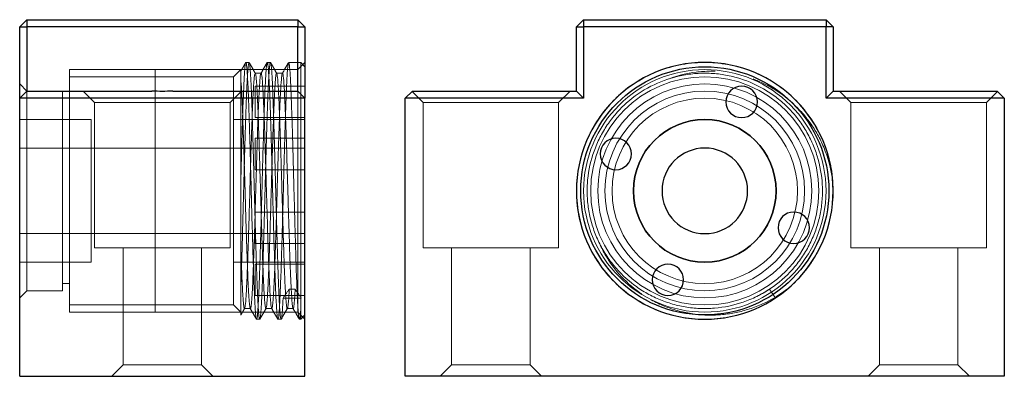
# Model space of a CAD drawing. Header units: millimetres. Extents: x 7091 to 7215, y 7622 to 7745.
# Tile 3 of 4: x 7146 to 7215, y 7672 to 7697. Entities that reach past the tile are written whole.
import ezdxf
from ezdxf.lldxf.tags import DXFTag

# ---------------------------------------------------------------- set-up
doc = ezdxf.new("R2010")
doc.units = ezdxf.units.MM
doc.layers.add('1', color=7, linetype='CONTINUOUS', true_color=0xffffff)
tags = doc.linetypes.add('DASHED', pattern=[25.72, 12.86, -12.86]).pattern_tags.tags
tags[6:7] = [DXFTag(74, 4), DXFTag(75, 0), DXFTag(340, '0'), DXFTag(46, 0.0), DXFTag(50, 0.0), DXFTag(44, 0.0), DXFTag(45, 0.0)]
tags[4:5] = [DXFTag(74, 4), DXFTag(75, 0), DXFTag(340, '0'), DXFTag(46, 0.0), DXFTag(50, 0.0), DXFTag(44, 0.0), DXFTag(45, 0.0)]

msp = doc.modelspace()

# ---------------------------------------------------------------- linework, layer by layer
at = {"layer": '1', "color": 7, "linetype": 'Continuous'}
for p, q in [((7146.315, 7696.315), (7146.815, 7696.815)), ((7146.815, 7696.815), (7146.815, 7696.315)), ((7146.815, 7696.815), (7165.815, 7696.815)), ((7165.815, 7696.815), (7165.815, 7696.315)), ((7165.815, 7696.815), (7166.315, 7696.315)), ((7185.849, 7696.815), (7185.349, 7696.315)), ((7185.849, 7696.815), (7185.849, 7696.315)), ((7185.849, 7696.815), (7202.849, 7696.815)), ((7203.349, 7696.315), (7202.849, 7696.815)), ((7202.849, 7696.815), (7202.849, 7696.315)), ((7146.315, 7696.315), (7146.815, 7696.315)), ((7146.315, 7691.315), (7146.315, 7696.315)), ((7146.815, 7696.315), (7146.815, 7691.815)), ((7165.815, 7696.315), (7146.815, 7696.315)), ((7165.815, 7691.815), (7165.815, 7696.315)), ((7165.815, 7696.315), (7166.315, 7696.315)), ((7166.315, 7696.315), (7166.315, 7691.315)), ((7185.349, 7691.815), (7185.349, 7696.315)), ((7185.349, 7696.315), (7185.849, 7696.315)), ((7202.849, 7696.315), (7185.849, 7696.315)), ((7185.849, 7696.315), (7185.849, 7691.315)), ((7202.849, 7691.315), (7202.849, 7696.315)), ((7203.349, 7696.315), (7202.849, 7696.315)), ((7203.349, 7696.315), (7203.349, 7691.815)), ((7146.815, 7691.815), (7146.315, 7691.315)), ((7146.815, 7691.815), (7155.572, 7691.815)), ((7157.058, 7691.815), (7165.815, 7691.815)), ((7165.815, 7691.815), (7166.315, 7691.315)), ((7173.849, 7691.815), (7173.349, 7691.315)), ((7173.849, 7691.815), (7185.349, 7691.815)), ((7185.349, 7691.815), (7185.849, 7691.315)), ((7202.849, 7691.315), (7203.349, 7691.815)), ((7203.349, 7691.815), (7214.849, 7691.815)), ((7215.349, 7691.315), (7214.849, 7691.815)), ((7146.315, 7671.815), (7146.315, 7691.315)), ((7166.315, 7691.315), (7146.315, 7691.315)), ((7166.315, 7671.815), (7166.315, 7691.315)), ((7173.349, 7671.815), (7173.349, 7691.315)), ((7185.849, 7691.315), (7173.349, 7691.315)), ((7215.349, 7691.315), (7202.849, 7691.315)), ((7215.349, 7691.315), (7215.349, 7671.815)), ((7146.315, 7671.815), (7166.315, 7671.815)), ((7215.349, 7671.815), (7173.349, 7671.815))]:
    msp.add_line(p, q, dxfattribs=at)
at = {"layer": '1', "color": 252, "linetype": 'DASHED', "lineweight": 5}
for p, q in [((7155.815, 7693.315), (7149.815, 7693.315)), ((7149.815, 7693.315), (7149.815, 7684.815)), ((7161.815, 7693.315), (7155.815, 7693.315)), ((7155.815, 7693.315), (7155.815, 7684.815)), ((7155.815, 7693.315), (7155.815, 7684.815)), ((7161.815, 7693.315), (7161.315, 7692.815)), ((7165.815, 7693.315), (7161.815, 7693.315)), ((7161.815, 7693.315), (7161.815, 7684.815)), ((7162.393, 7693.815), (7162.174, 7693.815)), ((7163.893, 7693.815), (7163.674, 7693.815)), ((7166.015, 7693.815), (7165.174, 7693.815)), ((7166.315, 7693.815), (7165.815, 7693.315)), ((7166.315, 7693.515), (7166.015, 7693.815)), ((7166.015, 7693.815), (7166.015, 7675.815)), ((7161.315, 7692.815), (7149.815, 7692.815)), ((7161.315, 7692.815), (7161.315, 7676.815)), ((7163.241, 7693.065), (7162.826, 7693.065)), ((7164.741, 7693.065), (7164.326, 7693.065)), ((7146.815, 7691.815), (7146.315, 7692.315)), ((7146.815, 7684.815), (7146.815, 7691.815)), ((7149.315, 7677.815), (7149.315, 7691.815)), ((7150.765, 7691.815), (7151.565, 7691.015)), ((7161.065, 7691.015), (7161.865, 7691.815)), ((7166.315, 7692.15), (7162.815, 7692.15)), ((7162.815, 7692.15), (7162.815, 7689.95)), ((7165.815, 7691.815), (7165.815, 7676.315)), ((7184.099, 7691.015), (7184.899, 7691.815)), ((7203.799, 7691.815), (7204.599, 7691.015)), ((7173.824, 7691.79), (7174.599, 7691.015)), ((7214.099, 7691.015), (7214.874, 7691.79)), ((7151.565, 7691.015), (7151.565, 7680.815)), ((7161.065, 7691.015), (7151.565, 7691.015)), ((7161.065, 7680.815), (7161.065, 7691.015)), ((7174.599, 7691.015), (7174.599, 7680.815)), ((7179.349, 7691.015), (7174.599, 7691.015)), ((7184.099, 7691.015), (7179.349, 7691.015)), ((7184.099, 7680.815), (7184.099, 7691.015)), ((7204.599, 7691.015), (7204.599, 7680.815)), ((7209.349, 7691.015), (7204.599, 7691.015)), ((7214.099, 7691.015), (7209.349, 7691.015)), ((7214.099, 7680.815), (7214.099, 7691.015)), ((7151.315, 7689.815), (7146.315, 7689.815)), ((7151.315, 7689.815), (7151.315, 7684.815)), ((7166.315, 7689.815), (7161.315, 7689.815)), ((7162.815, 7689.95), (7166.315, 7689.95)), ((7166.315, 7688.501), (7162.815, 7688.501)), ((7162.815, 7688.501), (7162.815, 7686.301)), ((7151.315, 7687.815), (7146.315, 7687.815)), ((7155.815, 7687.815), (7149.815, 7687.815)), ((7161.815, 7687.815), (7155.815, 7687.815)), ((7166.315, 7687.815), (7161.315, 7687.815)), ((7162.815, 7686.301), (7166.315, 7686.301)), ((7146.815, 7677.815), (7146.815, 7684.815)), ((7149.815, 7684.815), (7149.815, 7676.315)), ((7151.315, 7684.815), (7151.315, 7679.815)), ((7155.815, 7684.815), (7155.815, 7676.315)), ((7155.815, 7684.815), (7155.815, 7676.315)), ((7161.815, 7684.815), (7161.815, 7676.315)), ((7161.815, 7676.315), (7161.815, 7684.815)), ((7166.315, 7683.33), (7162.815, 7683.33)), ((7146.315, 7681.815), (7151.315, 7681.815)), ((7149.815, 7681.815), (7155.815, 7681.815)), ((7155.815, 7681.815), (7161.815, 7681.815)), ((7161.315, 7681.815), (7166.315, 7681.815)), ((7162.815, 7681.808), (7162.815, 7681.13)), ((7161.065, 7680.815), (7151.565, 7680.815)), ((7153.565, 7680.815), (7153.565, 7672.615)), ((7159.065, 7672.615), (7159.065, 7680.815)), ((7161.815, 7676.103), (7161.815, 7681.032)), ((7162.815, 7681.13), (7166.315, 7681.13)), ((7179.349, 7680.815), (7174.599, 7680.815)), ((7176.599, 7680.815), (7176.599, 7672.615)), ((7184.099, 7680.815), (7179.349, 7680.815)), ((7182.099, 7672.615), (7182.099, 7680.815)), ((7209.349, 7680.815), (7204.599, 7680.815)), ((7206.599, 7680.815), (7206.599, 7672.615)), ((7214.099, 7680.815), (7209.349, 7680.815)), ((7212.099, 7672.615), (7212.099, 7680.815)), ((7146.315, 7679.815), (7151.315, 7679.815)), ((7161.315, 7679.815), (7166.315, 7679.815)), ((7166.315, 7679.68), (7162.815, 7679.68)), ((7162.815, 7679.68), (7162.815, 7677.48)), ((7149.315, 7678.315), (7149.815, 7678.315)), ((7146.315, 7677.315), (7146.815, 7677.815)), ((7146.815, 7677.815), (7149.315, 7677.815)), ((7162.815, 7677.48), (7166.315, 7677.48)), ((7164.782, 7677.3), (7166.015, 7677.3)), ((7165.63, 7677.926), (7165.215, 7677.926)), ((7166.046, 7677.325), (7166.015, 7677.3)), ((7199.284, 7677.325), (7199.3, 7677.3)), ((7149.815, 7676.815), (7161.315, 7676.815)), ((7161.315, 7676.815), (7161.815, 7676.315)), ((7149.815, 7676.315), (7155.815, 7676.315)), ((7155.815, 7676.315), (7161.815, 7676.315)), ((7161.815, 7676.315), (7165.815, 7676.315)), ((7162.076, 7676.565), (7162.491, 7676.565)), ((7163.576, 7676.565), (7163.991, 7676.565)), ((7165.076, 7676.565), (7165.491, 7676.565)), ((7165.815, 7676.315), (7166.315, 7675.815)), ((7166.015, 7675.815), (7166.315, 7676.115)), ((7162.924, 7675.815), (7163.143, 7675.815)), ((7164.424, 7675.815), (7164.643, 7675.815)), ((7165.924, 7675.815), (7166.015, 7675.815)), ((7153.565, 7672.615), (7152.765, 7671.815)), ((7153.565, 7672.615), (7159.065, 7672.615)), ((7159.865, 7671.815), (7159.065, 7672.615)), ((7176.599, 7672.615), (7175.799, 7671.815)), ((7182.099, 7672.615), (7176.599, 7672.615)), ((7182.899, 7671.815), (7182.099, 7672.615)), ((7206.599, 7672.615), (7205.799, 7671.815)), ((7212.099, 7672.615), (7206.599, 7672.615)), ((7212.899, 7671.815), (7212.099, 7672.615))]:
    msp.add_line(p, q, dxfattribs=at)
at = {"layer": '1', "color": 7, "linetype": 'Continuous', "extrusion": (0, 0, -1)}
msp.add_circle((-7194.349, 7684.815), 9, dxfattribs=at)
at = {"layer": '1', "color": 7, "linetype": 'Continuous'}
for radius in [8.7, 5]:
    msp.add_circle((7194.349, 7684.815), radius, dxfattribs=at)
at = {"layer": '1', "color": 252, "linetype": 'DASHED', "lineweight": 5}
for radius in [8.5, 8, 7.5, 7, 6.5]:
    msp.add_circle((7194.349, 7684.815), radius, dxfattribs=at)
at = {"layer": '1', "color": 7, "linetype": 'Continuous', "extrusion": (-6.12303e-17, 6.12303e-17, -1)}
for centre in [(-7196.935, 7691.05), (-7188.114, 7687.401), (-7200.584, 7682.23), (-7191.764, 7678.58)]:
    msp.add_circle(centre, 1.1, dxfattribs=at)
at = {"layer": '1', "color": 7, "linetype": 'Continuous', "extrusion": (6.12303e-17, 6.12303e-17, -1)}
for radius in [5, 3]:
    msp.add_circle((-7194.349, 7684.815), radius, dxfattribs=at)
at = {"layer": '1', "color": 252, "linetype": 'DASHED', "lineweight": 5}
for points, degree in [([(7162.166, 7693.81), (7161.986, 7693.499), (7161.806, 7693.188)], 2), ([(7162.84, 7693.051), (7162.621, 7693.431), (7162.401, 7693.811)], 2), ([(7163.666, 7693.811), (7163.446, 7693.431), (7163.227, 7693.051)], 2), ([(7164.34, 7693.051), (7164.121, 7693.431), (7163.901, 7693.811)], 2), ([(7165.167, 7693.812), (7164.947, 7693.432), (7164.728, 7693.052)], 2), ([(7200.315, 7678.077), (7200.304, 7678.067), (7200.292, 7678.056), (7200.28, 7678.046)], 3), ([(7164.782, 7677.3), (7165.215, 7677.926)], 1), ([(7165.63, 7677.926), (7166.046, 7677.325)], 1), ([(7198.888, 7677.926), (7199.284, 7677.325)], 1), ([(7161.828, 7676.125), (7161.959, 7676.352), (7162.09, 7676.579)], 2), ([(7162.477, 7676.579), (7162.697, 7676.199), (7162.917, 7675.819)], 2), ([(7163.151, 7675.819), (7163.371, 7676.199), (7163.59, 7676.579)], 2), ([(7163.976, 7676.582), (7164.195, 7676.202), (7164.415, 7675.822)], 2), ([(7164.656, 7675.831), (7164.876, 7676.21), (7165.096, 7676.59)], 2), ([(7165.479, 7676.577), (7165.691, 7676.21), (7165.902, 7675.844)], 2)]:
    msp.add_open_spline(points, degree=degree, dxfattribs=at)
for points, knots in [([(7161.815, 7685.402), (7161.826, 7685.817), (7161.837, 7686.227), (7161.859, 7687.035), (7161.87, 7687.435), (7161.903, 7688.609), (7161.924, 7689.338), (7161.957, 7690.35), (7161.968, 7690.674), (7161.99, 7691.274), (7162.001, 7691.553), (7162.023, 7692.07), (7162.034, 7692.309), (7162.056, 7692.737), (7162.067, 7692.925), (7162.088, 7693.248), (7162.099, 7693.384), (7162.121, 7693.604), (7162.132, 7693.686), (7162.15, 7693.772), (7162.157, 7693.794), (7162.163, 7693.806)], [0, 0, 0, 0, 0.0942, 0.0942, 0.1884, 0.1884, 0.376799, 0.376799, 0.470999, 0.470999, 0.565199, 0.565199, 0.659399, 0.659399, 0.753599, 0.753599, 0.847798, 0.847798, 0.941998, 0.941998, 1, 1, 1, 1]), ([(7162.371, 7693.778), (7162.371, 7693.778), (7162.364, 7693.751), (7162.356, 7693.71), (7162.34, 7693.601), (7162.333, 7693.531), (7162.309, 7693.283), (7162.294, 7693.065), (7162.271, 7692.663), (7162.263, 7692.516), (7162.248, 7692.197), (7162.24, 7692.024), (7162.217, 7691.478), (7162.201, 7691.074), (7162.178, 7690.407), (7162.17, 7690.173), (7162.155, 7689.691), (7162.147, 7689.444), (7162.124, 7688.683), (7162.109, 7688.151), (7162.085, 7687.315), (7162.078, 7687.031), (7162.062, 7686.463), (7162.054, 7686.177), (7162.039, 7685.601), (7162.031, 7685.311), (7162.016, 7684.729), (7162.008, 7684.434), (7161.985, 7683.559), (7161.969, 7682.988), (7161.946, 7682.15), (7161.939, 7681.874), (7161.923, 7681.327), (7161.915, 7681.057), (7161.892, 7680.275), (7161.877, 7679.785), (7161.846, 7678.865), (7161.831, 7678.433), (7161.815, 7678.046)], [0, 0, 0, 0, 0.000416, 0.042066, 0.042066, 0.083715, 0.083715, 0.167014, 0.167014, 0.208663, 0.208663, 0.250312, 0.250312, 0.333611, 0.333611, 0.37526, 0.37526, 0.41691, 0.41691, 0.500208, 0.500208, 0.541857, 0.541857, 0.583507, 0.583507, 0.625156, 0.625156, 0.666805, 0.666805, 0.750104, 0.750104, 0.791753, 0.791753, 0.833403, 0.833403, 0.916701, 0.916701, 1, 1, 1, 1]), ([(7162.174, 7693.815), (7162.175, 7693.815), (7162.175, 7693.815), (7162.187, 7693.812), (7162.198, 7693.781), (7162.231, 7693.602), (7162.252, 7693.374), (7162.285, 7692.867), (7162.296, 7692.672), (7162.318, 7692.238), (7162.329, 7691.997), (7162.351, 7691.471), (7162.362, 7691.182), (7162.384, 7690.571), (7162.395, 7690.249), (7162.417, 7689.572), (7162.427, 7689.218), (7162.449, 7688.475), (7162.46, 7688.093), (7162.482, 7687.315), (7162.493, 7686.918), (7162.515, 7686.108), (7162.526, 7685.693), (7162.559, 7684.457), (7162.58, 7683.638), (7162.625, 7682.015), (7162.646, 7681.247), (7162.679, 7680.159), (7162.69, 7679.806), (7162.712, 7679.142), (7162.723, 7678.829), (7162.745, 7678.241), (7162.756, 7677.965), (7162.778, 7677.455), (7162.789, 7677.225), (7162.81, 7676.815), (7162.821, 7676.634), (7162.843, 7676.323), (7162.854, 7676.192), (7162.876, 7675.99), (7162.887, 7675.917), (7162.909, 7675.825), (7162.92, 7675.807), (7162.953, 7675.84), (7162.974, 7675.974), (7163.007, 7676.342), (7163.018, 7676.493), (7163.04, 7676.843), (7163.051, 7677.042), (7163.073, 7677.49), (7163.084, 7677.74), (7163.106, 7678.282), (7163.117, 7678.572), (7163.138, 7679.189), (7163.149, 7679.516), (7163.171, 7680.209), (7163.182, 7680.571), (7163.204, 7681.313), (7163.215, 7681.695), (7163.237, 7682.479), (7163.248, 7682.885), (7163.27, 7683.701), (7163.281, 7684.111), (7163.303, 7684.936), (7163.314, 7685.353), (7163.336, 7686.177), (7163.346, 7686.583), (7163.368, 7687.384), (7163.379, 7687.781), (7163.412, 7688.933), (7163.434, 7689.646), (7163.467, 7690.632), (7163.478, 7690.943), (7163.5, 7691.52), (7163.511, 7691.787), (7163.532, 7692.279), (7163.543, 7692.505), (7163.565, 7692.903), (7163.576, 7693.075), (7163.598, 7693.368), (7163.609, 7693.489), (7163.631, 7693.677), (7163.642, 7693.742), (7163.656, 7693.791), (7163.66, 7693.8), (7163.664, 7693.807)], [0, 0, 0, 0, 0.001013, 0.001013, 0.023049, 0.023049, 0.067119, 0.067119, 0.089155, 0.089155, 0.11119, 0.11119, 0.133225, 0.133225, 0.155261, 0.155261, 0.177296, 0.177296, 0.199331, 0.199331, 0.221366, 0.221366, 0.243402, 0.243402, 0.287472, 0.287472, 0.331543, 0.331543, 0.353578, 0.353578, 0.375614, 0.375614, 0.397649, 0.397649, 0.419684, 0.419684, 0.44172, 0.44172, 0.463755, 0.463755, 0.48579, 0.48579, 0.507826, 0.507826, 0.551896, 0.551896, 0.573932, 0.573932, 0.595967, 0.595967, 0.618002, 0.618002, 0.640037, 0.640037, 0.662073, 0.662073, 0.684108, 0.684108, 0.706143, 0.706143, 0.728179, 0.728179, 0.750214, 0.750214, 0.772249, 0.772249, 0.794285, 0.794285, 0.81632, 0.81632, 0.860391, 0.860391, 0.882426, 0.882426, 0.904461, 0.904461, 0.926497, 0.926497, 0.948532, 0.948532, 0.970567, 0.970567, 0.992603, 0.992603, 1, 1, 1, 1]), ([(7163.143, 7675.816), (7163.133, 7675.816), (7163.123, 7675.84), (7163.097, 7675.962), (7163.082, 7676.09), (7163.059, 7676.367), (7163.051, 7676.474), (7163.035, 7676.711), (7163.028, 7676.842), (7163.005, 7677.27), (7162.989, 7677.605), (7162.958, 7678.37), (7162.943, 7678.79), (7162.92, 7679.474), (7162.912, 7679.71), (7162.897, 7680.202), (7162.889, 7680.458), (7162.866, 7681.237), (7162.85, 7681.777), (7162.819, 7682.895), (7162.804, 7683.478), (7162.773, 7684.636), (7162.758, 7685.216), (7162.734, 7686.088), (7162.727, 7686.379), (7162.711, 7686.95), (7162.696, 7687.512), (7162.68, 7688.056), (7162.665, 7688.592), (7162.657, 7688.857), (7162.634, 7689.63), (7162.618, 7690.11), (7162.595, 7690.781), (7162.588, 7690.995), (7162.572, 7691.408), (7162.564, 7691.605), (7162.541, 7692.158), (7162.526, 7692.479), (7162.503, 7692.89), (7162.495, 7693.016), (7162.479, 7693.241), (7162.472, 7693.339), (7162.448, 7693.593), (7162.433, 7693.708), (7162.41, 7693.798), (7162.402, 7693.814), (7162.394, 7693.815), (7162.393, 7693.815), (7162.393, 7693.815)], [0, 0, 0, 0, 0.040225, 0.040225, 0.102042, 0.102042, 0.13295, 0.13295, 0.163859, 0.163859, 0.225676, 0.225676, 0.287493, 0.287493, 0.318402, 0.318402, 0.349311, 0.349311, 0.411128, 0.411128, 0.472945, 0.472945, 0.534762, 0.534762, 0.565671, 0.565671, 0.59658, 0.627488, 0.627488, 0.658397, 0.658397, 0.720214, 0.720214, 0.751123, 0.751123, 0.782031, 0.782031, 0.843849, 0.843849, 0.874757, 0.874757, 0.905666, 0.905666, 0.967483, 0.967483, 0.998392, 0.998392, 1, 1, 1, 1]), ([(7163.874, 7693.787), (7163.868, 7693.767), (7163.861, 7693.739), (7163.84, 7693.608), (7163.824, 7693.457), (7163.793, 7693.053), (7163.778, 7692.801), (7163.755, 7692.344), (7163.747, 7692.178), (7163.731, 7691.827), (7163.724, 7691.641), (7163.7, 7691.052), (7163.685, 7690.618), (7163.654, 7689.672), (7163.639, 7689.173), (7163.615, 7688.386), (7163.608, 7688.117), (7163.592, 7687.566), (7163.584, 7687.283), (7163.561, 7686.435), (7163.546, 7685.862), (7163.523, 7684.99), (7163.515, 7684.696), (7163.499, 7684.11), (7163.492, 7683.82), (7163.469, 7682.958), (7163.453, 7682.394), (7163.43, 7681.566), (7163.422, 7681.292), (7163.407, 7680.764), (7163.399, 7680.507), (7163.384, 7680.007), (7163.376, 7679.764), (7163.361, 7679.293), (7163.353, 7679.064), (7163.329, 7678.405), (7163.314, 7678.009), (7163.291, 7677.478), (7163.283, 7677.311), (7163.267, 7677.004), (7163.26, 7676.863), (7163.244, 7676.606), (7163.237, 7676.491), (7163.221, 7676.286), (7163.213, 7676.196), (7163.19, 7675.969), (7163.175, 7675.875), (7163.157, 7675.831), (7163.155, 7675.827), (7163.153, 7675.824)], [0, 0, 0, 0, 0.026603, 0.026603, 0.090959, 0.090959, 0.155314, 0.155314, 0.187492, 0.187492, 0.219669, 0.219669, 0.284025, 0.284025, 0.34838, 0.34838, 0.380558, 0.380558, 0.412735, 0.412735, 0.477091, 0.477091, 0.509268, 0.509268, 0.541446, 0.541446, 0.605801, 0.605801, 0.637979, 0.637979, 0.670157, 0.670157, 0.702334, 0.702334, 0.734512, 0.734512, 0.798867, 0.798867, 0.831045, 0.831045, 0.863223, 0.863223, 0.895401, 0.895401, 0.927578, 0.927578, 0.991934, 0.991934, 1, 1, 1, 1]), ([(7163.675, 7693.815), (7163.678, 7693.815), (7163.682, 7693.812), (7163.696, 7693.786), (7163.708, 7693.738), (7163.74, 7693.51), (7163.762, 7693.251), (7163.806, 7692.513), (7163.828, 7692.051), (7163.861, 7691.221), (7163.872, 7690.92), (7163.893, 7690.289), (7163.904, 7689.958), (7163.926, 7689.262), (7163.937, 7688.897), (7163.959, 7688.14), (7163.97, 7687.754), (7163.992, 7686.967), (7164.003, 7686.566), (7164.025, 7685.748), (7164.036, 7685.332), (7164.057, 7684.509), (7164.068, 7684.099), (7164.09, 7683.283), (7164.101, 7682.875), (7164.134, 7681.674), (7164.156, 7680.918), (7164.189, 7679.852), (7164.2, 7679.509), (7164.222, 7678.867), (7164.232, 7678.565), (7164.254, 7677.999), (7164.265, 7677.734), (7164.287, 7677.252), (7164.298, 7677.037), (7164.32, 7676.656), (7164.331, 7676.49), (7164.353, 7676.208), (7164.364, 7676.095), (7164.386, 7675.925), (7164.396, 7675.868), (7164.413, 7675.823), (7164.419, 7675.815), (7164.424, 7675.815)], [0, 0, 0, 0, 0.014534, 0.014534, 0.058292, 0.058292, 0.145807, 0.145807, 0.233321, 0.233321, 0.277079, 0.277079, 0.320836, 0.320836, 0.364594, 0.364594, 0.408351, 0.408351, 0.452109, 0.452109, 0.495866, 0.495866, 0.539623, 0.539623, 0.583381, 0.583381, 0.670896, 0.670896, 0.714653, 0.714653, 0.758411, 0.758411, 0.802168, 0.802168, 0.845925, 0.845925, 0.889683, 0.889683, 0.93344, 0.93344, 0.977198, 0.977198, 1, 1, 1, 1]), ([(7164.643, 7675.815), (7164.635, 7675.816), (7164.627, 7675.83), (7164.612, 7675.887), (7164.604, 7675.93), (7164.589, 7676.042), (7164.581, 7676.112), (7164.566, 7676.28), (7164.558, 7676.378), (7164.535, 7676.712), (7164.519, 7676.983), (7164.489, 7677.623), (7164.473, 7677.996), (7164.442, 7678.812), (7164.427, 7679.257), (7164.404, 7679.98), (7164.396, 7680.231), (7164.38, 7680.744), (7164.372, 7681.005), (7164.349, 7681.805), (7164.334, 7682.358), (7164.303, 7683.507), (7164.287, 7684.086), (7164.264, 7684.956), (7164.257, 7685.246), (7164.241, 7685.828), (7164.233, 7686.121), (7164.21, 7686.983), (7164.195, 7687.541), (7164.164, 7688.624), (7164.148, 7689.153), (7164.118, 7690.134), (7164.102, 7690.592), (7164.079, 7691.227), (7164.071, 7691.43), (7164.056, 7691.812), (7164.048, 7691.992), (7164.025, 7692.494), (7164.01, 7692.784), (7163.978, 7693.266), (7163.963, 7693.451), (7163.94, 7693.647), (7163.932, 7693.7), (7163.917, 7693.776), (7163.909, 7693.8), (7163.898, 7693.814), (7163.896, 7693.815), (7163.893, 7693.815)], [0, 0, 0, 0, 0.03091, 0.03091, 0.06182, 0.06182, 0.09273, 0.09273, 0.12364, 0.12364, 0.18546, 0.18546, 0.24728, 0.24728, 0.3091, 0.3091, 0.34001, 0.34001, 0.37092, 0.37092, 0.43274, 0.43274, 0.49456, 0.49456, 0.52547, 0.52547, 0.55638, 0.55638, 0.6182, 0.6182, 0.680021, 0.680021, 0.741841, 0.741841, 0.772751, 0.772751, 0.803661, 0.803661, 0.865481, 0.865481, 0.927301, 0.927301, 0.958211, 0.958211, 0.989121, 0.989121, 1, 1, 1, 1]), ([(7164.428, 7675.816), (7164.432, 7675.819), (7164.436, 7675.825), (7164.462, 7675.89), (7164.484, 7676.055), (7164.517, 7676.469), (7164.528, 7676.636), (7164.549, 7677.014), (7164.56, 7677.226), (7164.582, 7677.699), (7164.593, 7677.958), (7164.615, 7678.527), (7164.626, 7678.829), (7164.648, 7679.467), (7164.658, 7679.803), (7164.68, 7680.509), (7164.691, 7680.881), (7164.713, 7681.638), (7164.724, 7682.026), (7164.746, 7682.817), (7164.757, 7683.223), (7164.79, 7684.459), (7164.812, 7685.28), (7164.844, 7686.506), (7164.855, 7686.915), (7164.877, 7687.707), (7164.888, 7688.092), (7164.91, 7688.843), (7164.921, 7689.211), (7164.943, 7689.916), (7164.954, 7690.249), (7164.976, 7690.881), (7164.987, 7691.178), (7165.009, 7691.737), (7165.02, 7691.996), (7165.041, 7692.463), (7165.052, 7692.672), (7165.074, 7693.041), (7165.085, 7693.202), (7165.118, 7693.602), (7165.14, 7693.758), (7165.162, 7693.804), (7165.163, 7693.806), (7165.164, 7693.807)], [0, 0, 0, 0, 0.016725, 0.016725, 0.10579, 0.10579, 0.150322, 0.150322, 0.194854, 0.194854, 0.239386, 0.239386, 0.283918, 0.283918, 0.32845, 0.32845, 0.372983, 0.372983, 0.417515, 0.417515, 0.462047, 0.462047, 0.551111, 0.551111, 0.595643, 0.595643, 0.640175, 0.640175, 0.684707, 0.684707, 0.72924, 0.72924, 0.773772, 0.773772, 0.818304, 0.818304, 0.862836, 0.862836, 0.907368, 0.907368, 0.996432, 0.996432, 1, 1, 1, 1]), ([(7165.174, 7693.815), (7165.181, 7693.815), (7165.188, 7693.805), (7165.205, 7693.749), (7165.216, 7693.686), (7165.238, 7693.506), (7165.249, 7693.386), (7165.271, 7693.095), (7165.282, 7692.925), (7165.304, 7692.534), (7165.315, 7692.314), (7165.337, 7691.822), (7165.348, 7691.554), (7165.369, 7690.981), (7165.38, 7690.675), (7165.402, 7690.026), (7165.413, 7689.679), (7165.446, 7688.607), (7165.468, 7687.847), (7165.512, 7686.235), (7165.533, 7685.417), (7165.566, 7684.18), (7165.577, 7683.764), (7165.599, 7682.95), (7165.61, 7682.55), (7165.632, 7681.766), (7165.643, 7681.38), (7165.665, 7680.627), (7165.676, 7680.266), (7165.697, 7679.578), (7165.708, 7679.249), (7165.73, 7678.623), (7165.741, 7678.326), (7165.763, 7677.783), (7165.774, 7677.533), (7165.796, 7677.08), (7165.807, 7676.875), (7165.84, 7676.338), (7165.861, 7676.089), (7165.894, 7675.877), (7165.905, 7675.834), (7165.919, 7675.817), (7165.921, 7675.815), (7165.924, 7675.815)], [0, 0, 0, 0, 0.027016, 0.027016, 0.07077, 0.07077, 0.114523, 0.114523, 0.158276, 0.158276, 0.20203, 0.20203, 0.245783, 0.245783, 0.289537, 0.289537, 0.33329, 0.33329, 0.420797, 0.420797, 0.508304, 0.508304, 0.552057, 0.552057, 0.595811, 0.595811, 0.639564, 0.639564, 0.683317, 0.683317, 0.727071, 0.727071, 0.770824, 0.770824, 0.814578, 0.814578, 0.858331, 0.858331, 0.945838, 0.945838, 0.989591, 0.989591, 1, 1, 1, 1]), ([(7199.3, 7677.3), (7198.809, 7676.976), (7198.293, 7676.704), (7197.482, 7676.373), (7197.204, 7676.275), (7196.643, 7676.108), (7196.36, 7676.038), (7195.506, 7675.871), (7194.928, 7675.815), (7194.049, 7675.816), (7193.755, 7675.83), (7193.176, 7675.887), (7192.889, 7675.93), (7192.32, 7676.042), (7192.038, 7676.112), (7191.48, 7676.28), (7191.202, 7676.378), (7190.39, 7676.712), (7189.878, 7676.983), (7188.908, 7677.623), (7188.447, 7677.996), (7187.618, 7678.812), (7187.247, 7679.257), (7186.753, 7679.98), (7186.599, 7680.231), (7186.318, 7680.744), (7186.19, 7681.005), (7185.848, 7681.805), (7185.671, 7682.358), (7185.425, 7683.507), (7185.36, 7684.086), (7185.346, 7684.956), (7185.355, 7685.246), (7185.402, 7685.828), (7185.44, 7686.121), (7185.595, 7686.983), (7185.752, 7687.541), (7186.174, 7688.624), (7186.442, 7689.153), (7187.066, 7690.134), (7187.423, 7690.592), (7188.026, 7691.227), (7188.24, 7691.43), (7188.681, 7691.812), (7188.91, 7691.992), (7189.62, 7692.494), (7190.124, 7692.784), (7191.197, 7693.266), (7191.748, 7693.451), (7192.595, 7693.647), (7192.881, 7693.7), (7193.46, 7693.776), (7193.755, 7693.8), (7194.63, 7693.83), (7195.208, 7693.793), (7196.356, 7693.608), (7196.93, 7693.457), (7198.019, 7693.053), (7198.541, 7692.801), (7199.29, 7692.344), (7199.534, 7692.178), (7200, 7691.827), (7200.223, 7691.641), (7200.863, 7691.052), (7201.253, 7690.618), (7201.949, 7689.672), (7202.245, 7689.173), (7202.616, 7688.386), (7202.727, 7688.117), (7202.924, 7687.566), (7203.009, 7687.283), (7203.221, 7686.435), (7203.307, 7685.862), (7203.352, 7684.99), (7203.353, 7684.696), (7203.326, 7684.11), (7203.299, 7683.82), (7203.175, 7682.958), (7203.037, 7682.394), (7202.747, 7681.566), (7202.636, 7681.292), (7202.391, 7680.764), (7202.256, 7680.507), (7201.962, 7680.007), (7201.804, 7679.764), (7201.462, 7679.293), (7201.278, 7679.064), (7200.694, 7678.405), (7200.267, 7678.009), (7199.586, 7677.49), (7199.36, 7677.334), (7199.129, 7677.189)], [0, 0, 0, 0, 0.030802, 0.030802, 0.046202, 0.046202, 0.061603, 0.061603, 0.092405, 0.092405, 0.107805, 0.107805, 0.123206, 0.123206, 0.138607, 0.138607, 0.154008, 0.154008, 0.184809, 0.184809, 0.215611, 0.215611, 0.246412, 0.246412, 0.261813, 0.261813, 0.277214, 0.277214, 0.308015, 0.308015, 0.338817, 0.338817, 0.354217, 0.354217, 0.369618, 0.369618, 0.40042, 0.40042, 0.431221, 0.431221, 0.462023, 0.462023, 0.477423, 0.477423, 0.492824, 0.492824, 0.523626, 0.523626, 0.554427, 0.554427, 0.569828, 0.569828, 0.585229, 0.585229, 0.61603, 0.61603, 0.646832, 0.646832, 0.677633, 0.677633, 0.693034, 0.693034, 0.708435, 0.708435, 0.739236, 0.739236, 0.770038, 0.770038, 0.785439, 0.785439, 0.800839, 0.800839, 0.831641, 0.831641, 0.847042, 0.847042, 0.862442, 0.862442, 0.893244, 0.893244, 0.908645, 0.908645, 0.924045, 0.924045, 0.939446, 0.939446, 0.954847, 0.954847, 0.985648, 0.985648, 1, 1, 1, 1]), ([(7191.847, 7692.677), (7192.462, 7692.907), (7193.095, 7693.061), (7194.071, 7693.181), (7194.4, 7693.201), (7194.841, 7693.203), (7194.955, 7693.201), (7195.069, 7693.197)], [0, 0, 0, 0, 0.596881, 0.596881, 0.895322, 0.895322, 1, 1, 1, 1]), ([(7162.491, 7676.565), (7162.484, 7676.565), (7162.478, 7676.576), (7162.461, 7676.626), (7162.451, 7676.678), (7162.431, 7676.822), (7162.421, 7676.915), (7162.401, 7677.141), (7162.391, 7677.274), (7162.371, 7677.582), (7162.361, 7677.755), (7162.341, 7678.134), (7162.332, 7678.34), (7162.312, 7678.787), (7162.302, 7679.029), (7162.272, 7679.798), (7162.252, 7680.359), (7162.222, 7681.27), (7162.212, 7681.587), (7162.192, 7682.231), (7162.182, 7682.558), (7162.163, 7683.223), (7162.153, 7683.56), (7162.133, 7684.246), (7162.123, 7684.593), (7162.093, 7685.621), (7162.073, 7686.299), (7162.033, 7687.637), (7162.014, 7688.269), (7161.984, 7689.166), (7161.974, 7689.457), (7161.954, 7690.01), (7161.944, 7690.272), (7161.924, 7690.766), (7161.914, 7690.998), (7161.894, 7691.432), (7161.884, 7691.635), (7161.855, 7692.179), (7161.835, 7692.467), (7161.815, 7692.677)], [0, 0, 0, 0, 0.030551, 0.030551, 0.074617, 0.074617, 0.118683, 0.118683, 0.162749, 0.162749, 0.206815, 0.206815, 0.25088, 0.25088, 0.294946, 0.294946, 0.383078, 0.383078, 0.427144, 0.427144, 0.47121, 0.47121, 0.515276, 0.515276, 0.559341, 0.559341, 0.647473, 0.647473, 0.735605, 0.735605, 0.779671, 0.779671, 0.823737, 0.823737, 0.867802, 0.867802, 0.911868, 0.911868, 1, 1, 1, 1]), ([(7162.087, 7676.575), (7162.094, 7676.585), (7162.1, 7676.605), (7162.116, 7676.673), (7162.125, 7676.73), (7162.151, 7676.949), (7162.169, 7677.159), (7162.195, 7677.57), (7162.204, 7677.723), (7162.222, 7678.056), (7162.231, 7678.235), (7162.249, 7678.621), (7162.257, 7678.827), (7162.275, 7679.266), (7162.284, 7679.499), (7162.311, 7680.223), (7162.328, 7680.742), (7162.355, 7681.575), (7162.364, 7681.863), (7162.382, 7682.442), (7162.39, 7682.735), (7162.408, 7683.33), (7162.417, 7683.632), (7162.435, 7684.242), (7162.444, 7684.552), (7162.47, 7685.47), (7162.488, 7686.075), (7162.514, 7686.972), (7162.523, 7687.27), (7162.541, 7687.847), (7162.55, 7688.128), (7162.567, 7688.677), (7162.576, 7688.944), (7162.594, 7689.463), (7162.603, 7689.716), (7162.629, 7690.435), (7162.647, 7690.866), (7162.674, 7691.442), (7162.683, 7691.622), (7162.7, 7691.95), (7162.709, 7692.098), (7162.727, 7692.365), (7162.736, 7692.483), (7162.753, 7692.689), (7162.762, 7692.777), (7162.78, 7692.916), (7162.789, 7692.969), (7162.797, 7693.005)], [0, 0, 0, 0, 0.027464, 0.027464, 0.064886, 0.064886, 0.139729, 0.139729, 0.17715, 0.17715, 0.214572, 0.214572, 0.251994, 0.251994, 0.289415, 0.289415, 0.364258, 0.364258, 0.40168, 0.40168, 0.439102, 0.439102, 0.476523, 0.476523, 0.513945, 0.513945, 0.588788, 0.588788, 0.62621, 0.62621, 0.663631, 0.663631, 0.701053, 0.701053, 0.738474, 0.738474, 0.813318, 0.813318, 0.850739, 0.850739, 0.888161, 0.888161, 0.925582, 0.925582, 0.963004, 0.963004, 1, 1, 1, 1]), ([(7163.229, 7693.055), (7163.215, 7693.03), (7163.201, 7692.96), (7163.176, 7692.768), (7163.166, 7692.667), (7163.146, 7692.427), (7163.136, 7692.288), (7163.117, 7691.972), (7163.107, 7691.795), (7163.087, 7691.403), (7163.077, 7691.187), (7163.047, 7690.5), (7163.027, 7689.984), (7162.997, 7689.122), (7162.987, 7688.824), (7162.968, 7688.212), (7162.958, 7687.898), (7162.938, 7687.253), (7162.928, 7686.919), (7162.908, 7686.245), (7162.898, 7685.906), (7162.878, 7685.225), (7162.868, 7684.884), (7162.848, 7684.197), (7162.838, 7683.85), (7162.808, 7682.831), (7162.789, 7682.171), (7162.749, 7680.9), (7162.729, 7680.311), (7162.699, 7679.493), (7162.689, 7679.232), (7162.669, 7678.746), (7162.659, 7678.52), (7162.64, 7678.099), (7162.63, 7677.905), (7162.61, 7677.551), (7162.6, 7677.393), (7162.58, 7677.119), (7162.57, 7677.002), (7162.55, 7676.807), (7162.54, 7676.73), (7162.519, 7676.614), (7162.509, 7676.578), (7162.498, 7676.568)], [0, 0, 0, 0, 0.059254, 0.059254, 0.100011, 0.100011, 0.140767, 0.140767, 0.181524, 0.181524, 0.22228, 0.22228, 0.303794, 0.303794, 0.34455, 0.34455, 0.385307, 0.385307, 0.426063, 0.426063, 0.46682, 0.46682, 0.507576, 0.507576, 0.548333, 0.548333, 0.629846, 0.629846, 0.711359, 0.711359, 0.752116, 0.752116, 0.792872, 0.792872, 0.833629, 0.833629, 0.874385, 0.874385, 0.915142, 0.915142, 0.955898, 0.955898, 1, 1, 1, 1]), ([(7162.826, 7693.065), (7162.834, 7693.066), (7162.843, 7693.051), (7162.86, 7692.99), (7162.869, 7692.942), (7162.886, 7692.812), (7162.895, 7692.731), (7162.913, 7692.535), (7162.922, 7692.42), (7162.948, 7692.031), (7162.966, 7691.713), (7162.992, 7691.151), (7163.001, 7690.948), (7163.019, 7690.52), (7163.037, 7690.071), (7163.054, 7689.58), (7163.072, 7689.068), (7163.081, 7688.799), (7163.108, 7687.976), (7163.125, 7687.405), (7163.152, 7686.515), (7163.161, 7686.21), (7163.178, 7685.601), (7163.187, 7685.297), (7163.205, 7684.688), (7163.214, 7684.383), (7163.231, 7683.774), (7163.24, 7683.468), (7163.267, 7682.565), (7163.285, 7681.985), (7163.311, 7681.149), (7163.32, 7680.874), (7163.338, 7680.345), (7163.347, 7680.091), (7163.364, 7679.605), (7163.373, 7679.372), (7163.391, 7678.928), (7163.4, 7678.715), (7163.426, 7678.119), (7163.444, 7677.78), (7163.47, 7677.357), (7163.479, 7677.23), (7163.497, 7677.008), (7163.506, 7676.914), (7163.524, 7676.759), (7163.532, 7676.698), (7163.55, 7676.609), (7163.559, 7676.581), (7163.571, 7676.567), (7163.573, 7676.565), (7163.576, 7676.565)], [0, 0, 0, 0, 0.033015, 0.033015, 0.068438, 0.068438, 0.103862, 0.103862, 0.139285, 0.139285, 0.210132, 0.210132, 0.245555, 0.245555, 0.280979, 0.316402, 0.316402, 0.351826, 0.351826, 0.422672, 0.422672, 0.458096, 0.458096, 0.493519, 0.493519, 0.528943, 0.528943, 0.564366, 0.564366, 0.635213, 0.635213, 0.670636, 0.670636, 0.70606, 0.70606, 0.741483, 0.741483, 0.776907, 0.776907, 0.847753, 0.847753, 0.883177, 0.883177, 0.9186, 0.9186, 0.954024, 0.954024, 0.989447, 0.989447, 1, 1, 1, 1]), ([(7163.991, 7676.565), (7163.991, 7676.565), (7163.991, 7676.565), (7163.981, 7676.566), (7163.971, 7676.588), (7163.941, 7676.719), (7163.921, 7676.889), (7163.892, 7677.269), (7163.881, 7677.417), (7163.862, 7677.747), (7163.852, 7677.93), (7163.832, 7678.33), (7163.822, 7678.548), (7163.802, 7679.021), (7163.792, 7679.272), (7163.772, 7679.797), (7163.762, 7680.073), (7163.743, 7680.65), (7163.733, 7680.953), (7163.703, 7681.887), (7163.683, 7682.536), (7163.653, 7683.548), (7163.643, 7683.893), (7163.623, 7684.578), (7163.613, 7684.92), (7163.594, 7685.603), (7163.584, 7685.943), (7163.564, 7686.623), (7163.554, 7686.959), (7163.534, 7687.613), (7163.524, 7687.932), (7163.504, 7688.554), (7163.494, 7688.859), (7163.464, 7689.742), (7163.444, 7690.273), (7163.415, 7690.989), (7163.405, 7691.215), (7163.385, 7691.627), (7163.375, 7691.814), (7163.355, 7692.153), (7163.345, 7692.303), (7163.325, 7692.568), (7163.315, 7692.68), (7163.285, 7692.952), (7163.266, 7693.051), (7163.244, 7693.065), (7163.243, 7693.065), (7163.241, 7693.065)], [0, 0, 0, 0, 0.000477, 0.000477, 0.040226, 0.040226, 0.119724, 0.119724, 0.159473, 0.159473, 0.199221, 0.199221, 0.23897, 0.23897, 0.278719, 0.278719, 0.318468, 0.318468, 0.358217, 0.358217, 0.437715, 0.437715, 0.477464, 0.477464, 0.517213, 0.517213, 0.556961, 0.556961, 0.59671, 0.59671, 0.636459, 0.636459, 0.676208, 0.676208, 0.755706, 0.755706, 0.795455, 0.795455, 0.835204, 0.835204, 0.874953, 0.874953, 0.914701, 0.914701, 0.994199, 0.994199, 1, 1, 1, 1]), ([(7163.587, 7676.574), (7163.599, 7676.592), (7163.61, 7676.638), (7163.63, 7676.767), (7163.639, 7676.841), (7163.656, 7677.022), (7163.665, 7677.129), (7163.683, 7677.373), (7163.692, 7677.51), (7163.71, 7677.816), (7163.719, 7677.985), (7163.745, 7678.53), (7163.763, 7678.944), (7163.789, 7679.641), (7163.798, 7679.886), (7163.816, 7680.39), (7163.825, 7680.65), (7163.843, 7681.187), (7163.851, 7681.463), (7163.869, 7682.033), (7163.878, 7682.327), (7163.905, 7683.212), (7163.922, 7683.813), (7163.949, 7684.733), (7163.958, 7685.043), (7163.975, 7685.654), (7163.984, 7685.957), (7164.002, 7686.556), (7164.011, 7686.853), (7164.028, 7687.442), (7164.037, 7687.734), (7164.064, 7688.581), (7164.082, 7689.112), (7164.108, 7689.861), (7164.117, 7690.103), (7164.135, 7690.558), (7164.144, 7690.773), (7164.161, 7691.178), (7164.17, 7691.368), (7164.188, 7691.723), (7164.197, 7691.888), (7164.223, 7692.333), (7164.241, 7692.566), (7164.267, 7692.823), (7164.276, 7692.893), (7164.294, 7692.997), (7164.303, 7693.032), (7164.312, 7693.05), (7164.312, 7693.05), (7164.312, 7693.051)], [0, 0, 0, 0, 0.046492, 0.046492, 0.083163, 0.083163, 0.119833, 0.119833, 0.156504, 0.156504, 0.193174, 0.193174, 0.266516, 0.266516, 0.303186, 0.303186, 0.339857, 0.339857, 0.376527, 0.376527, 0.413198, 0.413198, 0.486539, 0.486539, 0.523209, 0.523209, 0.55988, 0.55988, 0.596551, 0.596551, 0.633221, 0.633221, 0.706562, 0.706562, 0.743233, 0.743233, 0.779903, 0.779903, 0.816574, 0.816574, 0.853244, 0.853244, 0.926585, 0.926585, 0.963256, 0.963256, 0.999927, 0.999927, 1, 1, 1, 1]), ([(7164.73, 7693.056), (7164.722, 7693.044), (7164.714, 7693.017), (7164.696, 7692.926), (7164.686, 7692.853), (7164.656, 7692.577), (7164.637, 7692.313), (7164.607, 7691.796), (7164.597, 7691.605), (7164.577, 7691.193), (7164.567, 7690.97), (7164.547, 7690.493), (7164.537, 7690.236), (7164.517, 7689.697), (7164.507, 7689.416), (7164.488, 7688.833), (7164.478, 7688.531), (7164.458, 7687.905), (7164.448, 7687.579), (7164.418, 7686.594), (7164.398, 7685.921), (7164.368, 7684.887), (7164.358, 7684.54), (7164.339, 7683.857), (7164.329, 7683.519), (7164.309, 7682.848), (7164.299, 7682.514), (7164.279, 7681.858), (7164.269, 7681.541), (7164.249, 7680.925), (7164.239, 7680.627), (7164.219, 7680.05), (7164.209, 7679.77), (7164.18, 7678.98), (7164.16, 7678.515), (7164.13, 7677.912), (7164.12, 7677.727), (7164.1, 7677.4), (7164.09, 7677.256), (7164.07, 7677.007), (7164.06, 7676.902), (7164.04, 7676.732), (7164.03, 7676.669), (7164.018, 7676.616), (7164.015, 7676.606), (7164.012, 7676.597)], [0, 0, 0, 0, 0.033543, 0.033543, 0.075061, 0.075061, 0.158098, 0.158098, 0.199616, 0.199616, 0.241134, 0.241134, 0.282652, 0.282652, 0.324171, 0.324171, 0.365689, 0.365689, 0.407207, 0.407207, 0.490244, 0.490244, 0.531762, 0.531762, 0.57328, 0.57328, 0.614798, 0.614798, 0.656316, 0.656316, 0.697835, 0.697835, 0.739353, 0.739353, 0.822389, 0.822389, 0.863907, 0.863907, 0.905426, 0.905426, 0.946944, 0.946944, 0.988462, 0.988462, 1, 1, 1, 1]), ([(7164.326, 7693.065), (7164.33, 7693.065), (7164.334, 7693.062), (7164.347, 7693.039), (7164.356, 7693.006), (7164.383, 7692.857), (7164.4, 7692.692), (7164.427, 7692.348), (7164.436, 7692.215), (7164.454, 7691.923), (7164.462, 7691.763), (7164.48, 7691.415), (7164.489, 7691.228), (7164.507, 7690.825), (7164.516, 7690.608), (7164.542, 7689.929), (7164.56, 7689.436), (7164.586, 7688.639), (7164.595, 7688.362), (7164.613, 7687.798), (7164.622, 7687.511), (7164.639, 7686.928), (7164.648, 7686.632), (7164.666, 7686.031), (7164.675, 7685.724), (7164.702, 7684.805), (7164.719, 7684.196), (7164.746, 7683.289), (7164.755, 7682.986), (7164.772, 7682.392), (7164.781, 7682.102), (7164.799, 7681.534), (7164.808, 7681.257), (7164.825, 7680.715), (7164.834, 7680.45), (7164.861, 7679.685), (7164.878, 7679.222), (7164.905, 7678.594), (7164.914, 7678.395), (7164.932, 7678.026), (7164.941, 7677.857), (7164.958, 7677.549), (7164.967, 7677.409), (7164.985, 7677.16), (7164.994, 7677.049), (7165.02, 7676.769), (7165.038, 7676.649), (7165.062, 7676.576), (7165.069, 7676.566), (7165.076, 7676.565)], [0, 0, 0, 0, 0.016643, 0.016643, 0.052064, 0.052064, 0.122907, 0.122907, 0.158328, 0.158328, 0.19375, 0.19375, 0.229171, 0.229171, 0.264592, 0.264592, 0.335435, 0.335435, 0.370857, 0.370857, 0.406278, 0.406278, 0.441699, 0.441699, 0.477121, 0.477121, 0.547964, 0.547964, 0.583385, 0.583385, 0.618806, 0.618806, 0.654228, 0.654228, 0.689649, 0.689649, 0.760492, 0.760492, 0.795913, 0.795913, 0.831335, 0.831335, 0.866756, 0.866756, 0.902178, 0.902178, 0.97302, 0.97302, 1, 1, 1, 1]), ([(7165.491, 7676.565), (7165.488, 7676.566), (7165.484, 7676.568), (7165.471, 7676.588), (7165.461, 7676.624), (7165.441, 7676.738), (7165.432, 7676.816), (7165.411, 7677.016), (7165.401, 7677.136), (7165.382, 7677.413), (7165.372, 7677.571), (7165.352, 7677.924), (7165.342, 7678.122), (7165.312, 7678.762), (7165.292, 7679.249), (7165.263, 7680.067), (7165.253, 7680.356), (7165.233, 7680.949), (7165.223, 7681.255), (7165.203, 7681.883), (7165.193, 7682.206), (7165.173, 7682.87), (7165.163, 7683.209), (7165.143, 7683.885), (7165.133, 7684.225), (7165.114, 7684.91), (7165.104, 7685.255), (7165.074, 7686.288), (7165.054, 7686.955), (7165.024, 7687.924), (7165.014, 7688.244), (7164.994, 7688.857), (7164.984, 7689.152), (7164.965, 7689.718), (7164.955, 7689.99), (7164.935, 7690.509), (7164.925, 7690.755), (7164.895, 7691.438), (7164.875, 7691.826), (7164.835, 7692.463), (7164.816, 7692.698), (7164.786, 7692.93), (7164.776, 7692.987), (7164.757, 7693.051), (7164.749, 7693.066), (7164.741, 7693.065)], [0, 0, 0, 0, 0.013177, 0.013177, 0.052923, 0.052923, 0.092669, 0.092669, 0.132416, 0.132416, 0.172162, 0.172162, 0.211908, 0.211908, 0.291401, 0.291401, 0.331147, 0.331147, 0.370894, 0.370894, 0.41064, 0.41064, 0.450386, 0.450386, 0.490133, 0.490133, 0.529879, 0.529879, 0.609372, 0.609372, 0.649118, 0.649118, 0.688865, 0.688865, 0.728611, 0.728611, 0.768357, 0.768357, 0.84785, 0.84785, 0.927343, 0.927343, 0.967089, 0.967089, 1, 1, 1, 1]), ([(7198.888, 7677.926), (7198.598, 7677.735), (7198.299, 7677.564), (7197.68, 7677.26), (7197.359, 7677.126), (7196.382, 7676.79), (7195.713, 7676.65), (7194.683, 7676.565), (7194.335, 7676.558), (7193.65, 7676.588), (7193.31, 7676.624), (7192.636, 7676.738), (7192.302, 7676.816), (7191.639, 7677.016), (7191.316, 7677.136), (7190.69, 7677.413), (7190.387, 7677.571), (7189.8, 7677.924), (7189.514, 7678.122), (7188.701, 7678.762), (7188.221, 7679.249), (7187.594, 7680.067), (7187.399, 7680.356), (7187.053, 7680.949), (7186.899, 7681.255), (7186.63, 7681.883), (7186.515, 7682.206), (7186.324, 7682.87), (7186.25, 7683.209), (7186.145, 7683.885), (7186.113, 7684.225), (7186.093, 7684.91), (7186.104, 7685.255), (7186.202, 7686.288), (7186.352, 7686.955), (7186.7, 7687.924), (7186.838, 7688.244), (7187.149, 7688.857), (7187.323, 7689.152), (7187.705, 7689.718), (7187.914, 7689.99), (7188.369, 7690.509), (7188.614, 7690.755), (7189.382, 7691.438), (7189.946, 7691.826), (7191.177, 7692.463), (7191.82, 7692.698), (7192.822, 7692.93), (7193.165, 7692.987), (7193.85, 7693.057), (7194.192, 7693.071), (7194.876, 7693.056), (7195.217, 7693.027), (7195.898, 7692.926), (7196.238, 7692.853), (7197.23, 7692.577), (7197.86, 7692.313), (7198.76, 7691.796), (7199.048, 7691.605), (7199.594, 7691.193), (7199.854, 7690.97), (7200.345, 7690.493), (7200.578, 7690.236), (7201.009, 7689.697), (7201.206, 7689.416), (7201.563, 7688.833), (7201.723, 7688.531), (7202.006, 7687.905), (7202.13, 7687.579), (7202.434, 7686.594), (7202.554, 7685.921), (7202.606, 7684.887), (7202.602, 7684.54), (7202.55, 7683.857), (7202.504, 7683.519), (7202.368, 7682.848), (7202.279, 7682.514), (7202.059, 7681.858), (7201.929, 7681.541), (7201.632, 7680.925), (7201.465, 7680.627), (7201.092, 7680.05), (7200.886, 7679.77), (7200.221, 7678.98), (7199.72, 7678.515), (7198.879, 7677.912), (7198.585, 7677.727), (7198.146, 7677.489), (7198.007, 7677.419), (7197.866, 7677.352)], [0, 0, 0, 0, 0.019434, 0.019434, 0.038868, 0.038868, 0.077736, 0.077736, 0.09717, 0.09717, 0.116604, 0.116604, 0.136039, 0.136039, 0.155473, 0.155473, 0.174907, 0.174907, 0.194341, 0.194341, 0.233209, 0.233209, 0.252643, 0.252643, 0.272077, 0.272077, 0.291511, 0.291511, 0.310945, 0.310945, 0.330379, 0.330379, 0.349813, 0.349813, 0.388682, 0.388682, 0.408116, 0.408116, 0.42755, 0.42755, 0.446984, 0.446984, 0.466418, 0.466418, 0.505286, 0.505286, 0.544154, 0.544154, 0.563588, 0.563588, 0.583022, 0.583022, 0.602456, 0.602456, 0.621891, 0.621891, 0.660759, 0.660759, 0.680193, 0.680193, 0.699627, 0.699627, 0.719061, 0.719061, 0.738495, 0.738495, 0.757929, 0.757929, 0.777363, 0.777363, 0.816231, 0.816231, 0.835665, 0.835665, 0.8551, 0.8551, 0.874534, 0.874534, 0.893968, 0.893968, 0.913402, 0.913402, 0.932836, 0.932836, 0.971704, 0.971704, 0.991138, 0.991138, 1, 1, 1, 1]), ([(7197.732, 7692.663), (7197.995, 7692.565), (7198.252, 7692.453), (7198.797, 7692.185), (7199.085, 7692.023), (7199.91, 7691.492), (7200.413, 7691.082), (7201.097, 7690.382), (7201.314, 7690.134), (7201.716, 7689.618), (7201.901, 7689.351), (7202.241, 7688.798), (7202.395, 7688.513), (7202.673, 7687.923), (7202.797, 7687.617), (7203.115, 7686.688), (7203.257, 7686.053), (7203.33, 7685.402)], [0, 0, 0, 0, 0.087591, 0.087591, 0.18897, 0.18897, 0.391728, 0.391728, 0.493106, 0.493106, 0.594485, 0.594485, 0.695864, 0.695864, 0.797243, 0.797243, 1, 1, 1, 1]), ([(7161.815, 7681.032), (7161.833, 7680.489), (7161.85, 7679.982), (7161.877, 7679.275), (7161.886, 7679.049), (7161.903, 7678.628), (7161.912, 7678.431), (7161.93, 7678.062), (7161.939, 7677.891), (7161.956, 7677.575), (7161.965, 7677.432), (7161.992, 7677.052), (7162.009, 7676.863), (7162.036, 7676.675), (7162.045, 7676.629), (7162.061, 7676.577), (7162.069, 7676.565), (7162.076, 7676.565)], [0, 0, 0, 0, 0.203334, 0.203334, 0.305001, 0.305001, 0.406668, 0.406668, 0.508335, 0.508335, 0.610003, 0.610003, 0.813337, 0.813337, 0.915004, 0.915004, 1, 1, 1, 1]), ([(7189.926, 7677.586), (7189.747, 7677.707), (7189.573, 7677.836), (7188.897, 7678.376), (7188.44, 7678.837), (7187.834, 7679.612), (7187.646, 7679.883), (7187.307, 7680.443), (7187.154, 7680.732), (7187.018, 7681.032)], [0, 0, 0, 0, 0.141351, 0.141351, 0.570676, 0.570676, 0.785338, 0.785338, 1, 1, 1, 1]), ([(7200.28, 7678.046), (7199.767, 7677.636), (7199.216, 7677.287), (7198.331, 7676.855), (7198.028, 7676.728), (7197.415, 7676.508), (7197.104, 7676.416), (7196.473, 7676.266), (7196.152, 7676.208), (7195.502, 7676.128), (7195.173, 7676.107), (7194.197, 7676.097), (7193.551, 7676.163), (7192.591, 7676.372), (7192.274, 7676.461), (7191.657, 7676.672), (7191.357, 7676.794), (7190.905, 7677.009), (7190.749, 7677.089), (7190.595, 7677.174)], [0, 0, 0, 0, 0.189744, 0.189744, 0.284616, 0.284616, 0.379489, 0.379489, 0.474361, 0.474361, 0.569233, 0.569233, 0.758977, 0.758977, 0.853849, 0.853849, 0.948721, 0.948721, 1, 1, 1, 1]), ([(7164.782, 7677.3), (7164.767, 7676.976), (7164.751, 7676.704), (7164.728, 7676.373), (7164.72, 7676.275), (7164.705, 7676.108), (7164.697, 7676.038), (7164.679, 7675.909), (7164.669, 7675.86), (7164.659, 7675.835)], [0, 0, 0, 0, 0.376445, 0.376445, 0.564667, 0.564667, 0.752889, 0.752889, 1, 1, 1, 1]), ([(7165.093, 7676.585), (7165.098, 7676.598), (7165.103, 7676.617), (7165.118, 7676.683), (7165.126, 7676.742), (7165.144, 7676.892), (7165.153, 7676.985), (7165.18, 7677.309), (7165.197, 7677.586), (7165.215, 7677.926)], [0, 0, 0, 0, 0.131922, 0.131922, 0.348942, 0.348942, 0.565961, 0.565961, 1, 1, 1, 1]), ([(7165.63, 7677.926), (7165.62, 7677.735), (7165.61, 7677.564), (7165.59, 7677.26), (7165.58, 7677.126), (7165.551, 7676.79), (7165.531, 7676.65), (7165.507, 7676.583), (7165.504, 7676.575), (7165.5, 7676.571)], [0, 0, 0, 0, 0.229187, 0.229187, 0.458374, 0.458374, 0.916747, 0.916747, 1, 1, 1, 1]), ([(7165.933, 7675.821), (7165.938, 7675.828), (7165.944, 7675.842), (7165.96, 7675.905), (7165.971, 7675.976), (7165.993, 7676.175), (7166.004, 7676.301), (7166.015, 7676.455)], [0, 0, 0, 0, 0.197964, 0.197964, 0.598982, 0.598982, 1, 1, 1, 1])]:
    msp.add_open_spline(points, degree=3, knots=knots, dxfattribs=at)
at = {"layer": '1', "color": 7, "linetype": 'Continuous'}
msp.add_open_spline([(7157.058, 7691.815), (7156.563, 7691.782), (7156.067, 7691.782), (7155.572, 7691.815)], degree=3, dxfattribs=at)

doc.saveas('drawing.dxf')
